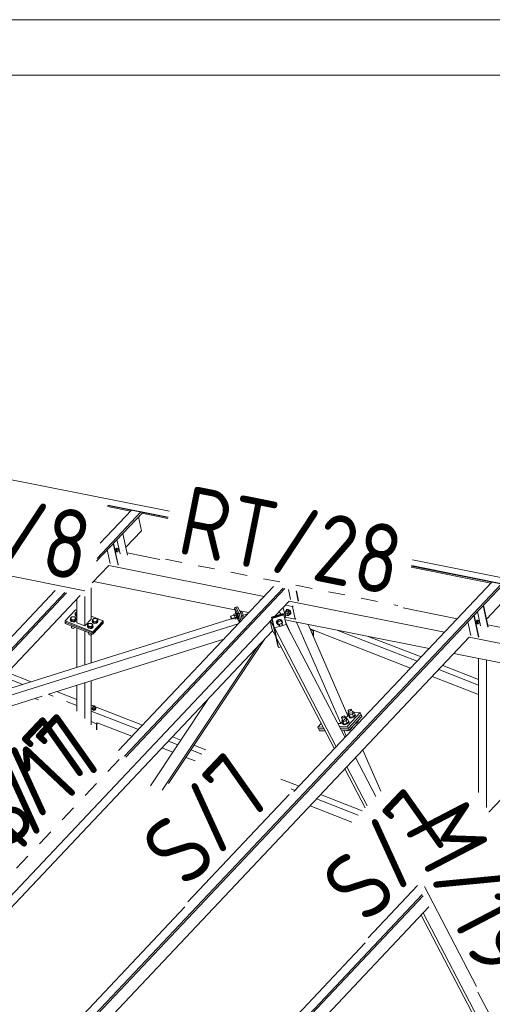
# Model space of a CAD drawing. Header units: millimetres. Extents: x -681 to 506, y -45 to 794.
# Tile 216 of 256: x -176 to -141, y 723 to 794. Entities that reach past the tile are written whole.
import ezdxf

# ---------------------------------------------------------------- set-up
doc = ezdxf.new("R2010")
doc.units = ezdxf.units.MM
doc.header["$LTSCALE"] = 0.6
doc.linetypes.add('XKITLINE00', pattern=[0])
doc.linetypes.add('XKITLINE02', pattern=[4, 2, -2])
for name, color, linetype, lineweight in [('Bolt', 7, 'Continuous', 0), ('DrawingSheet', 5, 'Continuous', 0), ('Part', 2, 'Continuous', 0), ('PartMark', 3, 'Continuous', 0)]:
    doc.layers.add(name, color=color, linetype=linetype, lineweight=lineweight)
doc.styles.add('ISOCPEUR', font='ISOCPEUR.TTF')

msp = doc.modelspace()

# ---------------------------------------------------------------- linework, layer by layer
at = {"layer": 'Bolt', "color": 3, "linetype": 'XKITLINE00', "lineweight": 0}
for p, q in [((-168.596, 755.974), (-168.613, 755.908)), ((-168.613, 755.908), (-168.61, 755.843)), ((-168.61, 755.843), (-168.589, 755.799)), ((-168.565, 756.026), (-168.596, 755.974)), ((-168.589, 755.903), (-168.573, 755.97)), ((-168.587, 755.839), (-168.589, 755.903)), ((-168.589, 755.799), (-168.555, 755.785)), ((-168.566, 755.794), (-168.587, 755.839)), ((-168.565, 755.962), (-168.578, 755.848)), ((-168.578, 755.848), (-168.53, 755.798)), ((-168.578, 755.848), (-168.508, 755.835)), ((-168.573, 755.97), (-168.541, 756.021)), ((-168.532, 755.781), (-168.566, 755.794)), ((-168.527, 756.048), (-168.565, 756.026)), ((-168.506, 756.026), (-168.565, 755.962)), ((-168.565, 755.962), (-168.496, 755.948)), ((-168.555, 755.785), (-168.532, 755.781)), ((-168.541, 756.021), (-168.504, 756.043)), ((-168.509, 755.794), (-168.532, 755.781)), ((-168.53, 755.798), (-168.46, 755.784)), ((-168.527, 756.048), (-168.504, 756.043)), ((-168.508, 755.835), (-168.496, 755.948)), ((-168.46, 755.784), (-168.508, 755.835)), ((-168.506, 756.026), (-168.436, 756.012)), ((-168.504, 756.043), (-168.47, 756.03)), ((-168.496, 755.948), (-168.436, 756.012)), ((-168.47, 756.03), (-168.464, 756.017)), ((-168.4, 755.848), (-168.46, 755.784)), ((-168.436, 756.012), (-168.388, 755.961)), ((-168.388, 755.961), (-168.4, 755.848)), ((-171.506, 751.36), (-171.407, 751.466)), ((-171.407, 751.466), (-171.385, 751.466)), ((-159.594, 751.438), (-159.498, 751.468)), ((-159.445, 751.373), (-159.498, 751.468)), ((-156.383, 751.367), (-156.332, 751.488)), ((-156.332, 751.488), (-156.24, 751.586)), ((-156.332, 751.488), (-156.171, 751.456)), ((-156.298, 751.524), (-156.297, 751.547)), ((-156.297, 751.547), (-156.247, 751.596)), ((-156.297, 751.547), (-156.279, 751.565)), ((-156.23, 751.614), (-156.279, 751.565)), ((-156.247, 751.596), (-156.166, 751.601)), ((-156.079, 751.553), (-156.24, 751.586)), ((-156.149, 751.62), (-156.23, 751.614)), ((-156.171, 751.456), (-156.079, 751.553)), ((-156.171, 751.456), (-156.061, 751.303)), ((-156.166, 751.601), (-156.075, 751.562)), ((-156.058, 751.58), (-156.149, 751.62)), ((-155.969, 751.401), (-156.079, 751.553)), ((-156.075, 751.562), (-155.999, 751.487)), ((-155.982, 751.506), (-156.058, 751.58)), ((-155.999, 751.487), (-155.958, 751.399)), ((-155.94, 751.417), (-155.982, 751.506)), ((-155.945, 751.337), (-155.94, 751.417)), ((-171.865, 750.888), (-171.852, 750.917)), ((-171.84, 750.821), (-171.865, 750.888)), ((-171.865, 750.862), (-171.865, 750.888)), ((-171.84, 750.796), (-171.865, 750.862)), ((-171.852, 750.994), (-171.752, 751.1)), ((-171.852, 750.888), (-171.852, 750.994)), ((-171.76, 750.886), (-171.852, 750.994)), ((-171.76, 750.779), (-171.852, 750.888)), ((-171.767, 750.772), (-171.84, 750.821)), ((-171.84, 750.796), (-171.767, 750.747)), ((-171.664, 750.753), (-171.767, 750.772)), ((-171.767, 750.747), (-171.664, 750.727)), ((-171.76, 750.779), (-171.76, 750.886)), ((-171.567, 750.883), (-171.76, 750.886)), ((-171.76, 750.779), (-171.567, 750.777)), ((-171.752, 751.1), (-171.56, 751.097)), ((-171.561, 750.769), (-171.664, 750.753)), ((-171.664, 750.727), (-171.561, 750.744)), ((-171.467, 750.989), (-171.567, 750.883)), ((-171.567, 750.777), (-171.567, 750.883)), ((-171.567, 750.777), (-171.467, 750.882)), ((-171.484, 750.816), (-171.561, 750.769)), ((-171.561, 750.744), (-171.484, 750.791)), ((-171.56, 751.097), (-171.467, 750.989)), ((-171.52, 751.254), (-171.506, 751.283)), ((-171.494, 751.188), (-171.52, 751.254)), ((-171.52, 751.229), (-171.52, 751.254)), ((-171.494, 751.162), (-171.52, 751.229)), ((-171.506, 751.254), (-171.506, 751.36)), ((-171.414, 751.252), (-171.506, 751.36)), ((-171.414, 751.146), (-171.506, 751.254)), ((-171.421, 751.138), (-171.494, 751.188)), ((-171.494, 751.162), (-171.421, 751.113)), ((-171.454, 750.882), (-171.484, 750.816)), ((-171.484, 750.791), (-171.454, 750.857)), ((-171.467, 750.882), (-171.467, 750.989)), ((-171.467, 750.917), (-171.454, 750.882)), ((-171.454, 750.857), (-171.454, 750.882)), ((-171.421, 751.138), (-171.385, 751.132)), ((-171.421, 751.113), (-171.385, 751.106)), ((-171.414, 751.146), (-171.414, 751.252)), ((-171.414, 751.252), (-171.385, 751.252)), ((-171.385, 751.145), (-171.414, 751.146)), ((-170.285, 750.773), (-170.272, 750.801)), ((-170.259, 750.706), (-170.285, 750.773)), ((-170.285, 750.747), (-170.285, 750.773)), ((-170.259, 750.681), (-170.285, 750.747)), ((-170.272, 750.879), (-170.172, 750.985)), ((-170.272, 750.772), (-170.272, 750.879)), ((-170.179, 750.77), (-170.272, 750.879)), ((-170.179, 750.664), (-170.272, 750.772)), ((-170.186, 750.657), (-170.259, 750.706)), ((-170.179, 750.664), (-170.179, 750.77)), ((-169.987, 750.768), (-170.179, 750.77)), ((-170.172, 750.985), (-169.979, 750.982)), ((-169.887, 750.873), (-169.987, 750.768)), ((-169.987, 750.661), (-169.987, 750.768)), ((-169.987, 750.661), (-169.887, 750.767)), ((-169.903, 750.701), (-169.98, 750.654)), ((-169.979, 750.982), (-169.887, 750.873)), ((-169.874, 750.767), (-169.903, 750.701)), ((-169.903, 750.676), (-169.874, 750.741)), ((-169.887, 750.767), (-169.887, 750.873)), ((-169.887, 750.801), (-169.874, 750.767)), ((-169.874, 750.741), (-169.874, 750.767)), ((-160.292, 751.121), (-160.288, 751.135)), ((-160.286, 751.083), (-160.292, 751.121)), ((-160.288, 751.135), (-160.046, 751.21)), ((-160.288, 751.135), (-160.275, 751.119)), ((-160.272, 751.03), (-160.286, 751.083)), ((-160.275, 751.119), (-160.257, 751.08)), ((-160.253, 750.977), (-160.272, 751.03)), ((-160.257, 751.08), (-160.239, 751.027)), ((-160.236, 750.938), (-160.253, 750.977)), ((-160.239, 751.027), (-160.225, 750.974)), ((-160.223, 750.922), (-160.236, 750.938)), ((-160.225, 750.974), (-160.219, 750.936)), ((-160.223, 750.922), (-159.981, 750.998)), ((-160.219, 750.936), (-160.223, 750.922)), ((-160.07, 751.288), (-159.902, 751.341)), ((-160.07, 751.288), (-160.017, 751.194)), ((-160.067, 751.204), (-160.07, 751.288)), ((-160.017, 751.194), (-159.849, 751.246)), ((-160.017, 751.194), (-159.961, 751.01)), ((-159.998, 750.993), (-159.958, 750.921)), ((-159.961, 751.01), (-159.793, 751.063)), ((-159.958, 750.921), (-159.961, 751.01)), ((-159.958, 750.921), (-159.79, 750.973)), ((-159.91, 751.338), (-159.906, 751.353)), ((-159.906, 751.353), (-159.874, 751.363)), ((-159.906, 751.353), (-159.882, 751.325)), ((-159.849, 751.246), (-159.902, 751.341)), ((-159.882, 751.325), (-159.849, 751.252)), ((-159.851, 751.335), (-159.874, 751.363)), ((-159.818, 751.262), (-159.851, 751.335)), ((-159.849, 751.252), (-159.815, 751.154)), ((-159.793, 751.063), (-159.849, 751.246)), ((-159.784, 751.164), (-159.818, 751.262)), ((-159.815, 751.154), (-159.789, 751.056)), ((-159.786, 750.961), (-159.795, 750.972)), ((-159.79, 750.973), (-159.793, 751.063)), ((-159.789, 751.056), (-159.779, 750.986)), ((-159.779, 750.986), (-159.786, 750.961)), ((-159.786, 750.961), (-159.754, 750.971)), ((-159.758, 751.066), (-159.784, 751.164)), ((-159.747, 750.995), (-159.758, 751.066)), ((-159.754, 750.971), (-159.747, 750.995)), ((-159.553, 751.339), (-159.445, 751.373)), ((-159.512, 751.151), (-159.389, 751.19)), ((-159.493, 751.067), (-159.386, 751.1)), ((-159.389, 751.19), (-159.445, 751.373)), ((-159.386, 751.1), (-159.389, 751.19)), ((-156.974, 750.768), (-156.982, 750.676)), ((-156.916, 750.851), (-156.974, 750.768)), ((-156.973, 750.659), (-156.966, 750.751)), ((-156.966, 750.751), (-156.908, 750.835)), ((-156.899, 750.827), (-156.961, 750.663)), ((-156.823, 750.903), (-156.916, 750.851)), ((-156.915, 750.575), (-156.853, 750.739)), ((-156.908, 750.835), (-156.815, 750.887)), ((-156.717, 750.883), (-156.899, 750.827)), ((-156.853, 750.739), (-156.899, 750.827)), ((-156.853, 750.739), (-156.671, 750.795)), ((-156.721, 750.911), (-156.823, 750.903)), ((-156.815, 750.887), (-156.712, 750.894)), ((-156.636, 750.871), (-156.721, 750.911)), ((-156.671, 750.795), (-156.717, 750.883)), ((-156.596, 750.774), (-156.717, 750.883)), ((-156.712, 750.894), (-156.628, 750.854)), ((-156.55, 750.686), (-156.671, 750.795)), ((-156.592, 750.795), (-156.636, 750.871)), ((-156.628, 750.854), (-156.583, 750.778)), ((-156.55, 750.686), (-156.596, 750.774)), ((-156.583, 750.778), (-156.592, 750.795)), ((-156.583, 750.778), (-156.585, 750.754)), ((-156.359, 751.335), (-156.383, 751.367)), ((-156.361, 751.305), (-156.359, 751.348)), ((-156.339, 751.257), (-156.361, 751.305)), ((-156.359, 751.348), (-156.312, 751.397)), ((-156.359, 751.348), (-156.332, 751.374)), ((-156.298, 751.217), (-156.339, 751.257)), ((-156.332, 751.374), (-156.288, 751.377)), ((-156.249, 751.195), (-156.298, 751.217)), ((-156.288, 751.377), (-156.239, 751.356)), ((-156.205, 751.198), (-156.249, 751.195)), ((-156.239, 751.356), (-156.198, 751.316)), ((-156.178, 751.225), (-156.205, 751.198)), ((-156.202, 751.201), (-156.112, 751.183)), ((-156.198, 751.316), (-156.175, 751.268)), ((-156.178, 751.225), (-156.132, 751.274)), ((-156.175, 751.268), (-156.178, 751.225)), ((-156.112, 751.183), (-156.061, 751.303)), ((-156.112, 751.183), (-156.02, 751.281)), ((-156.061, 751.303), (-155.969, 751.401)), ((-156.012, 751.27), (-156.03, 751.269)), ((-156.02, 751.281), (-155.969, 751.401)), ((-155.962, 751.319), (-156.012, 751.27)), ((-155.958, 751.399), (-155.962, 751.319)), ((-155.962, 751.319), (-155.945, 751.337)), ((-142.58, 750.782), (-142.597, 750.715)), ((-142.597, 750.715), (-142.594, 750.651)), ((-142.549, 750.833), (-142.58, 750.782)), ((-142.573, 750.71), (-142.557, 750.777)), ((-142.571, 750.646), (-142.573, 750.71)), ((-142.549, 750.769), (-142.562, 750.656)), ((-142.557, 750.777), (-142.525, 750.828)), ((-142.511, 750.855), (-142.549, 750.833)), ((-142.489, 750.833), (-142.549, 750.769)), ((-142.549, 750.769), (-142.48, 750.755)), ((-142.525, 750.828), (-142.488, 750.85)), ((-142.511, 750.855), (-142.488, 750.85)), ((-142.492, 750.642), (-142.48, 750.755)), ((-142.489, 750.833), (-142.42, 750.819)), ((-142.488, 750.85), (-142.454, 750.837)), ((-142.48, 750.755), (-142.42, 750.819)), ((-142.454, 750.837), (-142.448, 750.824)), ((-142.42, 750.819), (-142.372, 750.769)), ((-142.372, 750.769), (-142.384, 750.655)), ((-171.778, 750.443), (-171.76, 750.422)), ((-171.771, 750.333), (-171.771, 750.435)), ((-171.757, 750.297), (-171.771, 750.333)), ((-171.76, 750.422), (-171.76, 750.436)), ((-171.76, 750.422), (-171.722, 750.421)), ((-171.757, 750.297), (-171.718, 750.271)), ((-171.718, 750.271), (-171.662, 750.26)), ((-171.662, 750.26), (-171.606, 750.269)), ((-171.606, 750.269), (-171.565, 750.295)), ((-171.565, 750.295), (-171.549, 750.33)), ((-171.549, 750.33), (-171.549, 750.354)), ((-170.631, 750.406), (-170.617, 750.435)), ((-170.605, 750.34), (-170.631, 750.406)), ((-170.631, 750.381), (-170.631, 750.406)), ((-170.605, 750.314), (-170.631, 750.381)), ((-170.617, 750.512), (-170.518, 750.618)), ((-170.617, 750.406), (-170.617, 750.512)), ((-170.525, 750.404), (-170.617, 750.512)), ((-170.525, 750.298), (-170.617, 750.406)), ((-170.532, 750.29), (-170.605, 750.34)), ((-170.605, 750.314), (-170.532, 750.265)), ((-170.429, 750.271), (-170.532, 750.29)), ((-170.532, 750.265), (-170.429, 750.246)), ((-170.525, 750.298), (-170.525, 750.404)), ((-170.332, 750.401), (-170.525, 750.404)), ((-170.525, 750.298), (-170.332, 750.295)), ((-170.518, 750.618), (-170.325, 750.615)), ((-170.326, 750.287), (-170.429, 750.271)), ((-170.429, 750.246), (-170.326, 750.262)), ((-170.233, 750.507), (-170.332, 750.401)), ((-170.332, 750.295), (-170.233, 750.401)), ((-170.332, 750.295), (-170.332, 750.401)), ((-170.249, 750.335), (-170.326, 750.287)), ((-170.326, 750.262), (-170.249, 750.309)), ((-170.325, 750.615), (-170.233, 750.507)), ((-170.259, 750.681), (-170.186, 750.631)), ((-170.219, 750.4), (-170.249, 750.335)), ((-170.249, 750.309), (-170.219, 750.375)), ((-170.233, 750.401), (-170.233, 750.507)), ((-170.233, 750.435), (-170.219, 750.4)), ((-170.219, 750.375), (-170.219, 750.4)), ((-170.084, 750.638), (-170.186, 750.657)), ((-170.186, 750.631), (-170.084, 750.612)), ((-170.179, 750.664), (-169.987, 750.661)), ((-169.98, 750.654), (-170.084, 750.638)), ((-170.084, 750.612), (-169.98, 750.628)), ((-169.98, 750.628), (-169.903, 750.676)), ((-156.973, 750.659), (-156.982, 750.676)), ((-156.929, 750.583), (-156.973, 750.659)), ((-156.915, 750.575), (-156.961, 750.663)), ((-156.929, 750.583), (-156.916, 750.577)), ((-156.915, 750.575), (-156.794, 750.466)), ((-156.772, 750.471), (-156.838, 750.598)), ((-156.794, 750.466), (-156.772, 750.473)), ((-156.772, 750.471), (-156.767, 750.521)), ((-156.748, 750.43), (-156.772, 750.471)), ((-156.767, 750.521), (-156.736, 750.566)), ((-156.702, 750.409), (-156.748, 750.43)), ((-156.736, 750.566), (-156.686, 750.594)), ((-156.646, 750.413), (-156.702, 750.409)), ((-156.686, 750.594), (-156.63, 750.598)), ((-156.596, 750.441), (-156.646, 750.413)), ((-156.63, 750.598), (-156.585, 750.577)), ((-156.561, 750.536), (-156.627, 750.662)), ((-156.565, 750.486), (-156.596, 750.441)), ((-156.587, 750.586), (-156.55, 750.686)), ((-156.585, 750.577), (-156.561, 750.536)), ((-156.561, 750.536), (-156.565, 750.486)), ((-142.594, 750.651), (-142.573, 750.606)), ((-142.573, 750.606), (-142.539, 750.593)), ((-142.55, 750.601), (-142.571, 750.646)), ((-142.562, 750.656), (-142.514, 750.606)), ((-142.562, 750.656), (-142.492, 750.642)), ((-142.516, 750.588), (-142.55, 750.601)), ((-142.539, 750.593), (-142.516, 750.588)), ((-142.493, 750.601), (-142.516, 750.588)), ((-142.514, 750.606), (-142.444, 750.592)), ((-142.444, 750.592), (-142.492, 750.642)), ((-142.384, 750.655), (-142.444, 750.592)), ((-170.543, 749.961), (-170.525, 749.94)), ((-170.536, 749.852), (-170.536, 749.953)), ((-170.522, 749.816), (-170.536, 749.852)), ((-170.525, 749.94), (-170.525, 749.954)), ((-170.525, 749.94), (-170.488, 749.94)), ((-170.522, 749.816), (-170.483, 749.789)), ((-170.483, 749.789), (-170.427, 749.779)), ((-170.427, 749.779), (-170.372, 749.787)), ((-170.372, 749.787), (-170.33, 749.813)), ((-170.33, 749.813), (-170.314, 749.849)), ((-170.314, 749.849), (-170.314, 749.872)), ((-170.283, 744.447), (-170.271, 744.472)), ((-170.266, 744.403), (-170.283, 744.447)), ((-170.283, 744.425), (-170.283, 744.447)), ((-170.283, 744.425), (-170.266, 744.382)), ((-170.216, 744.59), (-170.271, 744.532)), ((-170.271, 744.532), (-170.213, 744.463)), ((-170.271, 744.446), (-170.271, 744.532)), ((-170.213, 744.378), (-170.271, 744.446)), ((-170.219, 744.371), (-170.266, 744.403)), ((-170.266, 744.382), (-170.219, 744.35)), ((-170.153, 744.359), (-170.219, 744.371)), ((-170.219, 744.35), (-170.153, 744.338)), ((-170.216, 744.634), (-170.207, 744.655)), ((-170.208, 744.612), (-170.216, 744.634)), ((-170.216, 744.531), (-170.216, 744.634)), ((-170.213, 744.463), (-170.091, 744.461)), ((-170.213, 744.463), (-170.213, 744.378)), ((-170.213, 744.378), (-170.091, 744.376)), ((-170.184, 744.596), (-170.208, 744.612)), ((-170.207, 744.655), (-170.182, 744.67)), ((-170.151, 744.59), (-170.184, 744.596)), ((-170.182, 744.67), (-170.148, 744.675)), ((-170.085, 744.37), (-170.153, 744.359)), ((-170.153, 744.338), (-170.085, 744.348)), ((-170.118, 744.595), (-170.151, 744.59)), ((-170.148, 744.675), (-170.115, 744.669)), ((-170.093, 744.61), (-170.118, 744.595)), ((-170.115, 744.669), (-170.091, 744.653)), ((-170.083, 744.632), (-170.093, 744.61)), ((-170.091, 744.653), (-170.083, 744.632)), ((-170.091, 744.461), (-170.028, 744.528)), ((-170.091, 744.376), (-170.091, 744.461)), ((-170.091, 744.376), (-170.028, 744.443)), ((-170.036, 744.4), (-170.085, 744.37)), ((-170.085, 744.348), (-170.036, 744.379)), ((-170.083, 744.529), (-170.083, 744.632)), ((-170.083, 744.593), (-170.028, 744.528)), ((-170.016, 744.443), (-170.036, 744.4)), ((-170.036, 744.379), (-170.016, 744.422)), ((-170.028, 744.528), (-170.028, 744.443)), ((-170.028, 744.473), (-170.016, 744.443)), ((-170.016, 744.422), (-170.016, 744.443)), ((-151.823, 744.311), (-151.802, 744.347)), ((-151.81, 744.286), (-151.823, 744.311)), ((-151.73, 744.098), (-151.823, 744.311)), ((-151.802, 744.347), (-151.754, 744.385)), ((-151.754, 744.385), (-151.69, 744.412)), ((-151.644, 744.317), (-151.707, 744.289)), ((-151.69, 744.412), (-151.63, 744.424)), ((-151.596, 744.354), (-151.644, 744.317)), ((-151.63, 744.424), (-151.587, 744.416)), ((-151.575, 744.39), (-151.596, 744.354)), ((-151.587, 744.416), (-151.575, 744.39)), ((-151.482, 744.176), (-151.575, 744.39)), ((-152.284, 743.823), (-152.263, 743.859)), ((-152.271, 743.797), (-152.284, 743.823)), ((-152.191, 743.609), (-152.284, 743.823)), ((-152.211, 743.655), (-152.282, 743.581)), ((-152.229, 743.789), (-152.271, 743.797)), ((-152.263, 743.859), (-152.215, 743.896)), ((-152.168, 743.8), (-152.229, 743.789)), ((-152.215, 743.896), (-152.152, 743.924)), ((-151.972, 743.59), (-152.187, 743.522)), ((-152.105, 743.828), (-152.168, 743.8)), ((-152.152, 743.924), (-152.091, 743.935)), ((-152.057, 743.865), (-152.105, 743.828)), ((-152.091, 743.935), (-152.048, 743.927)), ((-152.036, 743.901), (-152.057, 743.865)), ((-152.048, 743.927), (-152.036, 743.901)), ((-151.943, 743.688), (-152.036, 743.901)), ((-151.977, 743.766), (-151.947, 743.776)), ((-151.852, 743.717), (-151.972, 743.59)), ((-151.972, 743.59), (-151.896, 743.414)), ((-151.947, 743.776), (-151.852, 743.717)), ((-151.852, 743.717), (-151.776, 743.541)), ((-151.75, 744.144), (-151.821, 744.069)), ((-151.821, 744.069), (-151.726, 744.01)), ((-151.744, 743.893), (-151.821, 744.069)), ((-151.768, 744.277), (-151.81, 744.286)), ((-151.799, 743.594), (-151.786, 743.592)), ((-151.786, 743.592), (-151.763, 743.545)), ((-151.707, 744.289), (-151.768, 744.277)), ((-151.757, 743.889), (-151.748, 743.903)), ((-151.734, 743.842), (-151.757, 743.889)), ((-151.74, 743.852), (-151.757, 743.889)), ((-151.744, 743.893), (-151.649, 743.834)), ((-151.74, 743.852), (-151.718, 743.805)), ((-151.656, 743.827), (-151.734, 743.842)), ((-151.511, 744.078), (-151.726, 744.01)), ((-151.726, 744.01), (-151.649, 743.834)), ((-151.718, 743.805), (-151.64, 743.789)), ((-151.544, 743.847), (-151.656, 743.827)), ((-151.649, 743.834), (-151.434, 743.902)), ((-151.64, 743.789), (-151.528, 743.81)), ((-151.429, 743.899), (-151.544, 743.847)), ((-151.528, 743.81), (-151.413, 743.862)), ((-151.516, 744.255), (-151.486, 744.264)), ((-151.391, 744.205), (-151.511, 744.078)), ((-151.511, 744.078), (-151.434, 743.902)), ((-151.486, 744.264), (-151.391, 744.205)), ((-151.434, 743.902), (-151.315, 744.029)), ((-151.34, 743.967), (-151.429, 743.899)), ((-151.413, 743.862), (-151.324, 743.929)), ((-151.391, 744.205), (-151.315, 744.029)), ((-151.302, 744.033), (-151.34, 743.967)), ((-151.338, 744.083), (-151.325, 744.08)), ((-151.325, 744.08), (-151.302, 744.033)), ((-151.324, 743.929), (-151.286, 743.996)), ((-151.286, 743.996), (-151.302, 744.033)), ((-152.282, 743.581), (-152.187, 743.522)), ((-152.205, 743.404), (-152.282, 743.581)), ((-152.218, 743.4), (-152.21, 743.414)), ((-152.195, 743.353), (-152.218, 743.4)), ((-152.202, 743.363), (-152.218, 743.4)), ((-152.205, 743.404), (-152.11, 743.345)), ((-152.202, 743.363), (-152.179, 743.316)), ((-152.117, 743.338), (-152.195, 743.353)), ((-152.187, 743.522), (-152.11, 743.345)), ((-152.179, 743.316), (-152.101, 743.301)), ((-152.006, 743.359), (-152.117, 743.338)), ((-152.11, 743.345), (-151.896, 743.414)), ((-152.101, 743.301), (-151.989, 743.322)), ((-151.89, 743.41), (-152.006, 743.359)), ((-151.991, 742.912), (-151.993, 742.915)), ((-151.991, 742.912), (-151.896, 742.854)), ((-151.989, 743.322), (-151.874, 743.373)), ((-151.896, 742.854), (-151.924, 742.917)), ((-151.896, 743.414), (-151.776, 743.541)), ((-151.896, 742.854), (-151.682, 742.922)), ((-151.801, 743.478), (-151.89, 743.41)), ((-151.874, 743.373), (-151.785, 743.441)), ((-151.763, 743.545), (-151.801, 743.478)), ((-151.785, 743.441), (-151.747, 743.507)), ((-151.747, 743.507), (-151.763, 743.545)), ((-151.682, 742.922), (-151.7, 742.965)), ((-151.682, 742.922), (-151.562, 743.049)), ((-151.562, 743.049), (-151.581, 743.092)), ((-151.305, 743.383), (-151.221, 743.41)), ((-151.221, 743.41), (-151.239, 743.453)), ((-151.221, 743.41), (-151.101, 743.537)), ((-151.101, 743.537), (-151.119, 743.58))]:
    msp.add_line(p, q, dxfattribs=at)
at = {"layer": 'DrawingSheet', "color": 2, "linetype": 'XKITLINE00', "lineweight": 0}
msp.add_line((505.824, 794.208), (-681.176, 794.208), dxfattribs=at)
at = {"layer": 'DrawingSheet', "color": 3, "linetype": 'XKITLINE00', "lineweight": 0}
msp.add_line((501.824, 790.208), (-677.176, 790.208), dxfattribs=at)
at = {"layer": 'Part', "color": 2, "linetype": 'XKITLINE00', "lineweight": 0}
for p, q in [((-243.489, 774.456), (-164.711, 758.715)), ((-169.972, 755.104), (-166.636, 758.638)), ((-169.929, 755.317), (-166.769, 758.664)), ((-169.71, 756.415), (-167.457, 758.802)), ((-169.18, 759.064), (-167.522, 758.733)), ((-169.165, 759.143), (-164.8, 758.271)), ((-169.16, 759.168), (-164.795, 758.296)), ((-166.701, 758.569), (-164.815, 758.192)), ((-166.726, 757.314), (-166.943, 758.312)), ((-167.743, 755.537), (-168.083, 757.105)), ((-167.725, 755.555), (-168.066, 757.123)), ((-167.849, 756.125), (-166.726, 757.314)), ((-168.417, 754.822), (-168.758, 756.39)), ((-168.4, 754.841), (-168.74, 756.409)), ((-168.272, 755.643), (-168.495, 756.668)), ((-168.975, 754.934), (-169.191, 755.931)), ((-167.758, 755.707), (-165.405, 755.237)), ((-147.16, 755.207), (-100.669, 745.918)), ((-170.283, 753.547), (-169.09, 754.811)), ((-169.09, 754.812), (-157.877, 752.574)), ((-147.264, 754.684), (-141.511, 753.535)), ((-147.248, 754.764), (-100.812, 745.484)), ((-147.243, 754.789), (-100.817, 745.512)), ((-170.195, 753.64), (-159.983, 751.602)), ((-155.725, 738.478), (-141.445, 753.604)), ((-195.551, 728.176), (-172.261, 752.847)), ((-181.741, 743.671), (-172.948, 752.984)), ((-177.5, 714.547), (-140.758, 753.467)), ((-177.47, 714.41), (-140.625, 753.44)), ((-170.354, 750.935), (-170.354, 753.191)), ((-168.382, 741.447), (-157.198, 753.293)), ((-167.949, 741.039), (-156.51, 753.156)), ((-167.866, 740.96), (-156.377, 753.129)), ((-155.967, 752.337), (-156.128, 753.079)), ((-155.409, 752.226), (-155.57, 752.968)), ((-155.392, 752.244), (-155.548, 752.964)), ((-195.418, 728.15), (-172.128, 752.82)), ((-194.443, 727.955), (-171.153, 752.626)), ((-171.385, 750.669), (-171.385, 752.38)), ((-170.815, 752.558), (-170.815, 750.446)), ((-158.105, 752.356), (-158.162, 752.296)), ((-158.162, 752.296), (-158.143, 752.292)), ((-158.162, 752.296), (-158.158, 752.276)), ((-157.074, 751.164), (-156.082, 752.215)), ((-156.082, 752.215), (-144.869, 749.977)), ((-141.833, 750.932), (-140.71, 752.122)), ((-171.492, 751.588), (-172.242, 750.794)), ((-171.492, 751.588), (-171.385, 751.546)), ((-159.91, 751.782), (-160.015, 751.749)), ((-160.015, 751.749), (-159.771, 751.312)), ((-159.867, 751.067), (-160.015, 751.749)), ((-159.805, 751.815), (-159.91, 751.782)), ((-159.666, 751.345), (-159.91, 751.782)), ((-159.91, 751.782), (-159.666, 751.345)), ((-159.561, 751.378), (-159.805, 751.815)), ((-159.649, 751.535), (-158.983, 751.402)), ((-156.681, 751.283), (-156.781, 751.474)), ((-156.346, 751.064), (-156.5, 751.772)), ((-156.347, 751.933), (-155.839, 751.832)), ((-155.839, 751.832), (-155.782, 751.893)), ((-155.642, 750.922), (-155.839, 751.832)), ((-147.853, 751.734), (-143.947, 750.954)), ((-142.256, 750.45), (-142.479, 751.476)), ((-141.727, 750.344), (-142.067, 751.912)), ((-141.709, 750.362), (-142.05, 751.93)), ((-181.435, 725.359), (-157.309, 750.914)), ((-178.005, 745.367), (-159.867, 751.067)), ((-172.242, 750.794), (-170.247, 750.016)), ((-172.242, 750.794), (-172.242, 750.709)), ((-172.242, 750.709), (-170.247, 749.931)), ((-172.242, 750.624), (-172.242, 750.709)), ((-170.247, 749.931), (-172.242, 750.709)), ((-170.815, 750.446), (-170.354, 750.935)), ((-170.354, 751.144), (-169.497, 750.81)), ((-169.497, 750.81), (-170.247, 750.016)), ((-169.497, 750.725), (-170.247, 749.931)), ((-169.497, 750.725), (-170.247, 749.931)), ((-169.497, 750.725), (-169.497, 750.81)), ((-169.497, 750.639), (-169.497, 750.725)), ((-159.656, 750.689), (-159.867, 751.067)), ((-159.666, 751.345), (-159.771, 751.312)), ((-159.771, 751.312), (-159.64, 750.707)), ((-159.666, 751.345), (-159.561, 751.378)), ((-159.548, 750.803), (-159.666, 751.345)), ((-159.548, 750.803), (-159.666, 751.345)), ((-159.457, 750.9), (-159.561, 751.378)), ((-159.517, 751.177), (-159.06, 751.321)), ((-157.298, 750.168), (-157.432, 750.784)), ((-157.197, 750.399), (-157.41, 750.807)), ((-156.502, 751.338), (-157.345, 751.081)), ((-157.345, 751.081), (-157.317, 751.026)), ((-156.891, 748.989), (-157.345, 751.081)), ((-156.473, 751.283), (-157.317, 751.026)), ((-156.473, 751.283), (-157.317, 751.026)), ((-157.317, 751.026), (-157.288, 750.971)), ((-156.862, 748.934), (-157.317, 751.026)), ((-157.317, 751.026), (-156.862, 748.934)), ((-156.444, 751.227), (-157.288, 750.971)), ((-157.288, 750.971), (-156.834, 748.879)), ((-156.473, 751.283), (-156.502, 751.338)), ((-156.473, 751.283), (-156.444, 751.227)), ((-156.444, 751.227), (-156.296, 750.545)), ((-156.397, 751.01), (-156.346, 751.064)), ((-156.369, 750.88), (-145.975, 748.806)), ((-155.962, 749.906), (-156.351, 750.8)), ((-156.347, 751.063), (-155.642, 750.922)), ((-155.642, 750.922), (-155.585, 750.983)), ((-152.347, 743.394), (-155.529, 750.713)), ((-142.958, 749.741), (-143.175, 750.738)), ((-142.401, 749.63), (-142.741, 751.198)), ((-142.384, 749.648), (-142.724, 751.216)), ((-180.743, 725.221), (-157.261, 750.095)), ((-178.695, 744.637), (-159.749, 750.591)), ((-170.247, 749.846), (-172.242, 750.624)), ((-171.385, 750.669), (-170.815, 750.446)), ((-171.385, 747.448), (-171.385, 750.29)), ((-170.815, 747.627), (-170.815, 750.067)), ((-169.497, 750.639), (-170.247, 749.846)), ((-170.247, 750.016), (-170.247, 749.931)), ((-157.039, 749.671), (-157.298, 750.168)), ((-157.039, 749.671), (-157.197, 750.399)), ((-156.296, 750.545), (-157.14, 750.289)), ((-152.668, 741.716), (-157.14, 750.289)), ((-157.14, 750.289), (-156.982, 749.561)), ((-152.038, 742.384), (-156.296, 750.545)), ((-151.828, 743.944), (-154.699, 750.547)), ((-154.557, 750.219), (-147.309, 747.393)), ((-154.339, 750.092), (-154.535, 750.169)), ((-154.31, 750.123), (-154.339, 750.092)), ((-154.339, 749.719), (-154.339, 750.092)), ((-154.322, 750.085), (-154.293, 750.116)), ((-154.322, 749.679), (-154.322, 750.085)), ((-152.552, 750.118), (-146.839, 747.89)), ((-141.742, 750.514), (-134.64, 749.097)), ((-173.536, 717.35), (-143.074, 749.618)), ((-173.434, 745.513), (-160.793, 749.485)), ((-170.354, 747.772), (-170.354, 749.887)), ((-170.247, 749.931), (-170.247, 749.846)), ((-164.783, 739.059), (-157.82, 749.503)), ((-152.81, 741.565), (-156.982, 749.561)), ((-150.358, 749.681), (-146.551, 748.195)), ((-143.074, 749.619), (-135.06, 748.019)), ((-165.244, 738.57), (-158.281, 749.014)), ((-156.862, 748.934), (-156.891, 748.989)), ((-156.862, 748.934), (-156.834, 748.879)), ((-156.834, 748.879), (-156.654, 748.933)), ((-144.179, 748.447), (-135.564, 746.728)), ((-142.413, 738.42), (-142.413, 748.095)), ((-141.843, 737.328), (-141.843, 747.981)), ((-145.279, 747.282), (-142.413, 746.164)), ((-144.991, 747.587), (-142.413, 746.581)), ((-176.686, 746.765), (-175.29, 746.22)), ((-176.398, 747.07), (-174.697, 746.407)), ((-170.354, 743.309), (-170.354, 746.48)), ((-145.749, 746.784), (-142.413, 745.483)), ((-171.385, 744.282), (-171.385, 746.156)), ((-170.815, 743.744), (-170.815, 746.336)), ((-179.738, 743.531), (-173.893, 745.368)), ((-174.424, 745.201), (-174.151, 745.095)), ((-173.404, 745.484), (-173.1, 745.366)), ((-172.864, 745.692), (-171.385, 745.115)), ((-166.085, 738.898), (-161.888, 745.194)), ((-172.134, 744.989), (-171.385, 744.697)), ((-170.354, 744.712), (-166.659, 743.271)), ((-170.354, 744.295), (-166.947, 742.966)), ((-152.347, 743.394), (-151.828, 743.944)), ((-151.917, 744.149), (-150.939, 744.178)), ((-150.939, 744.178), (-151.861, 743.201)), ((-151.8, 743.062), (-150.878, 744.039)), ((-150.878, 744.039), (-151.8, 743.062)), ((-151.74, 742.923), (-150.818, 743.9)), ((-150.878, 744.039), (-150.939, 744.178)), ((-150.818, 743.9), (-150.878, 744.039)), ((-169.971, 743.381), (-170.354, 743.53)), ((-169.913, 743.443), (-169.971, 743.381)), ((-169.971, 743.381), (-169.971, 742.947)), ((-169.954, 743.374), (-169.896, 743.435)), ((-169.954, 742.931), (-169.954, 743.374)), ((-169.913, 743.442), (-167.417, 742.468)), ((-153.765, 743.396), (-154.011, 743.136)), ((-154.011, 743.136), (-153.636, 743.148)), ((-154.011, 743.136), (-153.95, 742.997)), ((-153.95, 742.997), (-153.563, 743.009)), ((-153.95, 742.997), (-153.563, 743.009)), ((-153.89, 742.858), (-153.95, 742.997)), ((-152.562, 743.388), (-152.347, 743.394)), ((-152.455, 743.183), (-151.861, 743.201)), ((-152.383, 743.045), (-151.8, 743.062)), ((-152.383, 743.045), (-151.8, 743.062)), ((-152.31, 742.906), (-151.74, 742.923)), ((-151.949, 742.478), (-152.137, 742.911)), ((-151.8, 743.062), (-151.861, 743.201)), ((-151.8, 743.062), (-151.74, 742.923)), ((-151.43, 743.028), (-151.497, 743.181)), ((-141.668, 736.992), (-135.475, 743.553)), ((-164.499, 742.429), (-163.89, 742.191)), ((-153.89, 742.858), (-153.491, 742.87)), ((-165.257, 741.626), (-164.471, 741.319)), ((-164.787, 742.123), (-164.111, 741.86)), ((-163.162, 741.49), (-162.383, 741.186)), ((-162.941, 741.821), (-162.095, 741.491)), ((-149.461, 738.498), (-150.757, 741.48)), ((-163.522, 740.949), (-162.853, 740.688)), ((-149.815, 738.123), (-151.278, 740.927)), ((-151.256, 740.886), (-151.276, 740.93)), ((-150.587, 737.305), (-152.051, 740.109)), ((-150.445, 737.456), (-151.908, 740.26)), ((-156.678, 739.378), (-155.36, 738.864)), ((-155.923, 738.666), (-155.649, 738.559)), ((-154.089, 737.95), (-151.084, 736.778)), ((-153.8, 738.256), (-150.796, 737.084)), ((-154.558, 737.453), (-151.554, 736.281)), ((-164.492, 711.95), (-146.462, 731.048)), ((-164.462, 711.814), (-146.406, 730.94)), ((-178.187, 714.684), (-163.587, 730.15)), ((-160.528, 714.754), (-145.994, 730.15)), ((-141.805, 720.472), (-146.548, 729.562)), ((-141.663, 720.623), (-146.405, 729.713)), ((-165.179, 712.087), (-150.579, 727.554)), ((-141.033, 721.29), (-142.447, 724.001))]:
    msp.add_line(p, q, dxfattribs=at)
at = {"layer": 'PartMark', "color": 1, "linetype": 'XKITLINE00', "lineweight": 0}
for p, q in [((-184.625, 755.725), (-170.807, 752.964)), ((-163.385, 730.51), (-156.072, 738.256)), ((-150.377, 727.913), (-146.802, 731.7)), ((-146.316, 731.632), (-142.544, 724.402))]:
    msp.add_line(p, q, dxfattribs=at)
at = {"layer": 'PartMark', "color": 1, "linetype": 'XKITLINE02', "lineweight": 0}
for p, q in [((-164.993, 755.257), (-148.226, 751.91)), ((-177.391, 731.206), (-168.308, 740.827))]:
    msp.add_line(p, q, dxfattribs=at)

# ---------------------------------------------------------------- texts
at = {"layer": 'PartMark', "color": 1, "style": 'ISOCPEUR', "width": 0.85}
for s, rotation, p in [('FV/8', -11.29873, (-183.919, 756.196)), ('RT/28', -11.28727, (-164.287, 755.728)), ('M/17', 46.65022, (-177.415, 732.054)), ('S/7', 46.65022, (-176.417, 733.954)), ('S/7', 46.65022, (-163.409, 731.358)), ('S/7', 46.65022, (-150.401, 728.761)), ('M/19', -62.44667, (-147.854, 735.878))]:
    msp.add_text(s, height=5, rotation=rotation, dxfattribs=at).set_placement(p)

doc.saveas('drawing.dxf')
